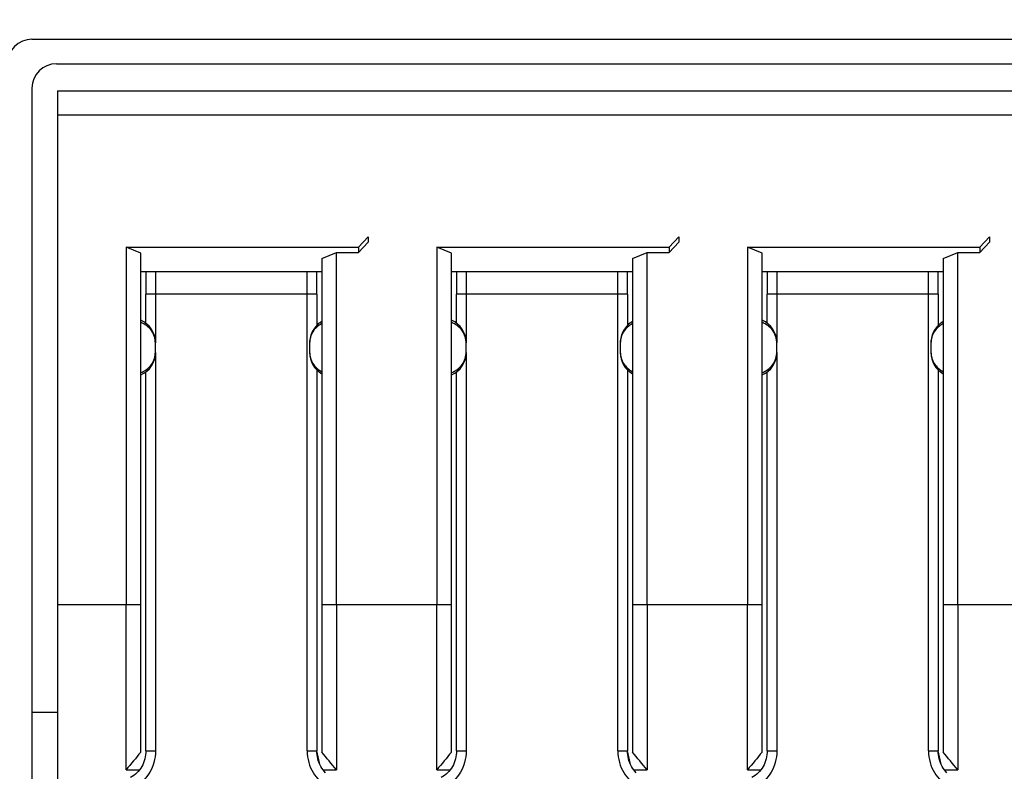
# Model space of a CAD drawing. Header units: millimetres. Extents: x 0 to 419, y 0 to 324.
# Tile 5 of 31: x 71 to 91, y 78 to 94. Entities that reach past the tile are written whole.
import ezdxf

# ---------------------------------------------------------------- set-up
doc = ezdxf.new("R2010")
doc.units = ezdxf.units.MM
doc.header["$LTSCALE"] = 1.5
doc.layers.add('DIMENSIONS', color=140, linetype='Continuous', lineweight=25)
doc.styles.add('SLDTEXTSTYLE0', font='TXT', dxfattribs={"width": 0.7})
doc.dimstyles.new('SLDDIMSTYLE0', dxfattribs={"dimtxt": 3.237012, "dimasz": 4.953, "dimexe": 0, "dimexo": 0.0625, "dimgap": 0.809253, "dimtad": 0, "dimtih": 1, "dimtoh": 1, "dimdec": 1, "dimrnd": 1e-09, "dimzin": 12, "dimdsep": 46, "dimtxsty": 'SLDTEXTSTYLE0', "dimsah": 1, "dimcen": 0.09, "dimadec": 0, "dimazin": 3, "dimtfac": 1, "dimtdec": 1, "dimtofl": 0, "dimtmove": 0, "dimatfit": 3, "dimfxl": 0, "dimfrac": 2, "dimtolj": 1, "dimtzin": 12, "dimarcsym": 0})

# ---------------------------------------------------------------- blocks, each defined once
blk = doc.blocks.new('_D_9')
at = {"layer": 'DIMENSIONS'}
for p, q in [((71.512, 200.351), (25.061, 200.351)), ((29.824, 200.351), (29.824, 147.185)), ((25.014, 141.316), (23.927, 141.316)), ((23.927, 141.316), (23.927, 136.171)), ((34.633, 141.316), (35.72, 141.316)), ((35.72, 141.316), (35.72, 136.171)), ((23.927, 136.171), (25.014, 136.171)), ((35.72, 136.171), (34.633, 136.171)), ((29.824, 67.403), (29.824, 135.447)), ((75.542, 67.403), (25.061, 67.403))]:
    blk.add_line(p, q, dxfattribs=at)
for points in [[(29.824, 200.351), (29.062, 195.398), (30.586, 195.398)], [(29.824, 67.403), (30.586, 72.356), (29.062, 72.356)]]:
    blk.add_solid(points, dxfattribs=at)
at = {"layer": 'DIMENSIONS', "char_height": 3.175, "attachment_point": 1, "style": 'SLDTEXTSTYLE0'}
for s, insert in [('132.9', (23.668, 146.133)), ('5.23', (25.014, 140.264))]:
    blk.add_mtext(s, dxfattribs=dict(at, insert=insert))

msp = doc.modelspace()

# ---------------------------------------------------------------- linework, layer by layer
for p, q in [((71.247, 93.303), (99.047, 93.303)), ((71.747, 92.803), (98.322, 92.803)), ((71.247, 92.303), (71.247, 80.487)), ((71.772, 92.253), (98.572, 92.253)), ((71.772, 92.253), (71.772, 91.753)), ((71.772, 91.753), (71.772, 81.753)), ((98.572, 91.753), (71.772, 91.753)), ((77.922, 89.053), (78.122, 89.269)), ((77.922, 88.945), (78.122, 89.161)), ((78.122, 89.269), (78.122, 89.161)), ((84.272, 89.053), (84.472, 89.269)), ((84.272, 88.945), (84.472, 89.161)), ((84.472, 89.269), (84.472, 89.161)), ((90.622, 89.053), (90.822, 89.269)), ((90.622, 88.945), (90.822, 89.161)), ((90.822, 89.269), (90.822, 89.161)), ((73.172, 89.053), (77.922, 89.053)), ((73.172, 89.053), (73.172, 81.753)), ((73.472, 88.932), (73.172, 89.053)), ((77.922, 89.053), (77.922, 88.945)), ((79.522, 89.053), (84.272, 89.053)), ((79.522, 89.053), (79.522, 81.753)), ((79.822, 88.932), (79.522, 89.053)), ((84.272, 89.053), (84.272, 88.945)), ((85.872, 89.053), (90.622, 89.053)), ((85.872, 89.053), (85.872, 81.753)), ((86.172, 88.932), (85.872, 89.053)), ((90.622, 89.053), (90.622, 88.945)), ((73.472, 81.753), (73.472, 88.932)), ((77.172, 88.824), (77.472, 88.945)), ((77.172, 88.824), (77.172, 81.753)), ((77.472, 81.753), (77.472, 88.945)), ((77.472, 88.945), (77.922, 88.945)), ((79.822, 81.753), (79.822, 88.932)), ((83.522, 88.824), (83.822, 88.945)), ((83.522, 88.824), (83.522, 81.753)), ((83.822, 81.753), (83.822, 88.945)), ((83.822, 88.945), (84.272, 88.945)), ((86.172, 81.753), (86.172, 88.932)), ((89.872, 88.824), (90.172, 88.945)), ((89.872, 88.824), (89.872, 81.753)), ((90.172, 81.753), (90.172, 88.945)), ((90.172, 88.945), (90.622, 88.945)), ((77.172, 88.554), (73.472, 88.554)), ((73.572, 88.554), (73.572, 88.098)), ((73.772, 88.554), (73.772, 88.098)), ((76.872, 88.098), (76.872, 88.554)), ((77.072, 88.098), (77.072, 88.554)), ((83.522, 88.554), (79.822, 88.554)), ((79.922, 88.554), (79.922, 88.098)), ((80.122, 88.554), (80.122, 88.098)), ((83.222, 88.098), (83.222, 88.554)), ((83.422, 88.098), (83.422, 88.554)), ((89.872, 88.554), (86.172, 88.554)), ((86.272, 88.554), (86.272, 88.098)), ((86.472, 88.554), (86.472, 88.098)), ((89.572, 88.098), (89.572, 88.554)), ((89.772, 88.098), (89.772, 88.554)), ((73.572, 87.503), (73.572, 88.098)), ((73.772, 88.098), (73.572, 88.098)), ((76.872, 88.098), (73.772, 88.098)), ((73.772, 88.098), (73.772, 87.103)), ((76.872, 78.765), (76.872, 88.098)), ((77.072, 88.098), (76.872, 88.098)), ((77.072, 88.098), (77.072, 87.46)), ((80.122, 88.098), (79.922, 88.098)), ((79.922, 87.503), (79.922, 88.098)), ((83.222, 88.098), (80.122, 88.098)), ((80.122, 88.098), (80.122, 87.103)), ((83.222, 78.765), (83.222, 88.098)), ((83.422, 88.098), (83.222, 88.098)), ((83.422, 88.098), (83.422, 87.46)), ((86.272, 87.503), (86.272, 88.098)), ((86.472, 88.098), (86.272, 88.098)), ((89.572, 88.098), (86.472, 88.098)), ((86.472, 88.098), (86.472, 87.103)), ((89.572, 78.765), (89.572, 88.098)), ((89.772, 88.098), (89.572, 88.098)), ((89.772, 88.098), (89.772, 87.46)), ((73.772, 86.903), (73.772, 87.103)), ((76.922, 87.103), (76.922, 86.903)), ((80.122, 86.903), (80.122, 87.103)), ((83.272, 87.103), (83.272, 86.903)), ((86.472, 86.903), (86.472, 87.103)), ((89.622, 87.103), (89.622, 86.903)), ((73.772, 86.903), (73.772, 78.765)), ((80.122, 86.903), (80.122, 78.765)), ((86.472, 86.903), (86.472, 78.765)), ((77.072, 86.546), (77.072, 78.765)), ((83.422, 86.546), (83.422, 78.765)), ((89.772, 86.546), (89.772, 78.765)), ((73.572, 78.765), (73.572, 86.503)), ((79.922, 78.765), (79.922, 86.503)), ((86.272, 78.765), (86.272, 86.503)), ((71.772, 81.753), (73.172, 81.753)), ((71.772, 81.753), (71.772, 77.753)), ((73.172, 81.753), (73.472, 81.753)), ((73.172, 78.376), (73.172, 81.753)), ((73.472, 78.737), (73.472, 81.753)), ((77.172, 81.753), (77.172, 78.737)), ((77.172, 81.753), (77.472, 81.753)), ((77.472, 81.753), (79.522, 81.753)), ((77.472, 81.753), (77.472, 78.376)), ((79.522, 81.753), (79.822, 81.753)), ((79.522, 78.376), (79.522, 81.753)), ((79.822, 78.737), (79.822, 81.753)), ((83.522, 81.753), (83.822, 81.753)), ((83.522, 81.753), (83.522, 78.737)), ((83.822, 81.753), (85.872, 81.753)), ((83.822, 81.753), (83.822, 78.376)), ((85.872, 78.376), (85.872, 81.753)), ((85.872, 81.753), (86.172, 81.753)), ((86.172, 78.737), (86.172, 81.753)), ((89.872, 81.753), (89.872, 78.737)), ((89.872, 81.753), (90.172, 81.753)), ((90.172, 81.753), (92.222, 81.753)), ((90.172, 81.753), (90.172, 78.376)), ((71.247, 80.487), (71.247, 74.203)), ((71.247, 79.553), (71.772, 79.553)), ((73.572, 78.765), (73.772, 78.765)), ((77.122, 78.518), (77.072, 78.765)), ((79.922, 78.765), (80.122, 78.765)), ((83.472, 78.518), (83.422, 78.765)), ((86.272, 78.765), (86.472, 78.765)), ((89.822, 78.518), (89.772, 78.765)), ((73.172, 78.376), (73.441, 78.376)), ((77.192, 78.376), (77.472, 78.376)), ((79.522, 78.376), (79.791, 78.376)), ((83.542, 78.376), (83.822, 78.376)), ((85.872, 78.376), (86.141, 78.376)), ((89.892, 78.376), (90.172, 78.376))]:
    msp.add_line(p, q)
at = {"flags": 128}
for points in [[(76.872, 78.765), (76.911, 78.765), (76.948, 78.765), (76.983, 78.765), (77.013, 78.765), (77.038, 78.765), (77.056, 78.765), (77.068, 78.765), (77.072, 78.765)], [(83.222, 78.765), (83.261, 78.765), (83.298, 78.765), (83.333, 78.765), (83.363, 78.765), (83.388, 78.765), (83.406, 78.765), (83.418, 78.765), (83.422, 78.765)], [(89.572, 78.765), (89.611, 78.765), (89.648, 78.765), (89.683, 78.765), (89.713, 78.765), (89.738, 78.765), (89.756, 78.765), (89.768, 78.765), (89.772, 78.765)]]:
    msp.add_lwpolyline(points, dxfattribs=at)
for centre, start, end in [((71.247, 92.803), 90, 180), ((71.747, 92.303), 90, 180), ((73.272, 87.103), 0.0016, 66.4212), ((79.622, 87.103), 0.0017, 66.4213), ((85.972, 87.103), 0.0017, 66.4213), ((73.272, 86.903), 293.5789, 359.9992), ((77.422, 86.903), 180.0017, 239.9996), ((79.622, 86.903), 293.5789, 359.9991), ((83.772, 86.903), 180.0017, 239.9996), ((85.972, 86.903), 293.5789, 359.9991), ((90.122, 86.903), 180.0017, 239.9996)]:
    msp.add_arc(centre, 0.5, start, end)
for points, knots in [([(73.772, 87.095), (73.768, 87.139), (73.76, 87.229), (73.694, 87.353), (73.597, 87.457), (73.511, 87.5), (73.469, 87.52)], [0, 0, 0, 0, 0.2448, 0.500252, 0.75557, 1, 1, 1, 1]), ([(77.172, 87.536), (77.099, 87.494), (77.033, 87.43), (76.944, 87.276), (76.922, 87.186), (76.922, 87.103)], [0, 0, 0, 0, 0.5, 0.5, 1, 1, 1, 1]), ([(77.172, 87.495), (77.136, 87.473), (77.064, 87.427), (76.984, 87.329), (76.931, 87.216), (76.925, 87.135), (76.922, 87.095)], [0, 0, 0, 0, 0.245667, 0.5, 0.754333, 1, 1, 1, 1]), ([(80.122, 87.095), (80.118, 87.139), (80.11, 87.229), (80.044, 87.353), (79.947, 87.457), (79.861, 87.499), (79.819, 87.52)], [0, 0, 0, 0, 0.2447995, 0.5002519, 0.7555701, 1, 1, 1, 1]), ([(83.522, 87.536), (83.449, 87.494), (83.383, 87.43), (83.294, 87.276), (83.272, 87.186), (83.272, 87.103)], [0, 0, 0, 0, 0.5, 0.5, 1, 1, 1, 1]), ([(83.522, 87.495), (83.486, 87.473), (83.414, 87.427), (83.334, 87.329), (83.281, 87.216), (83.275, 87.135), (83.272, 87.095)], [0, 0, 0, 0, 0.245667, 0.5, 0.754333, 1, 1, 1, 1]), ([(86.472, 87.095), (86.468, 87.139), (86.46, 87.229), (86.394, 87.353), (86.297, 87.457), (86.211, 87.499), (86.169, 87.52)], [0, 0, 0, 0, 0.2448, 0.500252, 0.75557, 1, 1, 1, 1]), ([(89.872, 87.536), (89.799, 87.494), (89.733, 87.43), (89.644, 87.276), (89.622, 87.186), (89.622, 87.103)], [0, 0, 0, 0, 0.5, 0.5, 1, 1, 1, 1]), ([(89.872, 87.495), (89.836, 87.473), (89.764, 87.427), (89.684, 87.329), (89.631, 87.216), (89.625, 87.135), (89.622, 87.095)], [0, 0, 0, 0, 0.245667, 0.5, 0.754333, 1, 1, 1, 1]), ([(73.469, 86.489), (73.511, 86.509), (73.597, 86.551), (73.694, 86.655), (73.76, 86.778), (73.768, 86.867), (73.772, 86.911)], [0, 0, 0, 0, 0.24443, 0.499748, 0.7552, 1, 1, 1, 1]), ([(76.922, 86.911), (76.925, 86.871), (76.931, 86.791), (76.984, 86.678), (77.064, 86.579), (77.136, 86.533), (77.172, 86.511)], [0, 0, 0, 0, 0.245667, 0.5, 0.754333, 1, 1, 1, 1]), ([(79.819, 86.489), (79.861, 86.509), (79.947, 86.551), (80.044, 86.655), (80.11, 86.778), (80.118, 86.867), (80.122, 86.911)], [0, 0, 0, 0, 0.24443, 0.499748, 0.7552, 1, 1, 1, 1]), ([(83.272, 86.911), (83.275, 86.871), (83.281, 86.791), (83.334, 86.678), (83.414, 86.579), (83.486, 86.533), (83.522, 86.511)], [0, 0, 0, 0, 0.245667, 0.5, 0.754333, 1, 1, 1, 1]), ([(86.169, 86.489), (86.211, 86.509), (86.297, 86.551), (86.394, 86.655), (86.46, 86.778), (86.468, 86.867), (86.472, 86.911)], [0, 0, 0, 0, 0.24443, 0.499748, 0.7552, 1, 1, 1, 1]), ([(89.622, 86.911), (89.625, 86.871), (89.631, 86.791), (89.684, 86.678), (89.764, 86.579), (89.836, 86.533), (89.872, 86.511)], [0, 0, 0, 0, 0.245667, 0.5, 0.754333, 1, 1, 1, 1]), ([(73.576, 78.769), (73.572, 78.711), (73.562, 78.598), (73.497, 78.44), (73.4, 78.303), (73.308, 78.246), (73.263, 78.217)], [0, 0, 0, 0, 0.258847, 0.513589, 0.761359, 1, 1, 1, 1]), ([(73.772, 78.765), (73.772, 78.595), (73.725, 78.446), (73.621, 78.268), (73.577, 78.211), (73.474, 78.111), (73.418, 78.072), (73.356, 78.04)], [0, 0, 0, 0, 0.5, 0.5, 0.75, 0.75, 1, 1, 1, 1]), ([(76.872, 78.765), (76.873, 78.597), (76.916, 78.445), (77.069, 78.193), (77.178, 78.094), (77.287, 78.04)], [0, 0, 0, 0, 0.5, 0.5, 1, 1, 1, 1]), ([(77.249, 78.313), (77.214, 78.355), (77.143, 78.44), (77.081, 78.599), (77.071, 78.712), (77.067, 78.769)], [0, 0, 0, 0, 0.324123, 0.65939, 1, 1, 1, 1]), ([(79.926, 78.769), (79.922, 78.711), (79.912, 78.598), (79.847, 78.44), (79.75, 78.303), (79.658, 78.246), (79.613, 78.217)], [0, 0, 0, 0, 0.258847, 0.513589, 0.761359, 1, 1, 1, 1]), ([(80.122, 78.765), (80.122, 78.595), (80.075, 78.446), (79.971, 78.268), (79.927, 78.211), (79.824, 78.111), (79.768, 78.072), (79.706, 78.04)], [0, 0, 0, 0, 0.5, 0.5, 0.75, 0.75, 1, 1, 1, 1]), ([(83.222, 78.765), (83.223, 78.597), (83.266, 78.445), (83.419, 78.193), (83.528, 78.094), (83.637, 78.04)], [0, 0, 0, 0, 0.5, 0.5, 1, 1, 1, 1]), ([(83.599, 78.313), (83.564, 78.355), (83.493, 78.44), (83.431, 78.599), (83.421, 78.712), (83.417, 78.769)], [0, 0, 0, 0, 0.324123, 0.65939, 1, 1, 1, 1]), ([(86.276, 78.769), (86.272, 78.711), (86.262, 78.598), (86.197, 78.44), (86.1, 78.303), (86.008, 78.246), (85.963, 78.217)], [0, 0, 0, 0, 0.258847, 0.513589, 0.761359, 1, 1, 1, 1]), ([(86.472, 78.765), (86.472, 78.595), (86.425, 78.446), (86.321, 78.268), (86.277, 78.211), (86.174, 78.111), (86.118, 78.072), (86.056, 78.04)], [0, 0, 0, 0, 0.5, 0.5, 0.75, 0.75, 1, 1, 1, 1]), ([(89.572, 78.765), (89.573, 78.597), (89.616, 78.445), (89.769, 78.193), (89.878, 78.094), (89.987, 78.04)], [0, 0, 0, 0, 0.5, 0.5, 1, 1, 1, 1]), ([(89.949, 78.313), (89.914, 78.355), (89.843, 78.44), (89.781, 78.599), (89.771, 78.712), (89.767, 78.769)], [0, 0, 0, 0, 0.324123, 0.65939, 1, 1, 1, 1])]:
    msp.add_open_spline(points, degree=3, knots=knots)
for points in [[(73.472, 78.737), (73.373, 78.616), (73.273, 78.495), (73.172, 78.376)], [(77.472, 78.376), (77.371, 78.495), (77.27, 78.616), (77.172, 78.737)], [(79.822, 78.737), (79.723, 78.616), (79.623, 78.495), (79.522, 78.376)], [(83.822, 78.376), (83.721, 78.495), (83.62, 78.616), (83.522, 78.737)], [(86.172, 78.737), (86.073, 78.616), (85.973, 78.495), (85.872, 78.376)], [(90.172, 78.376), (90.071, 78.495), (89.97, 78.616), (89.872, 78.737)]]:
    msp.add_open_spline(points, degree=3)

# ---------------------------------------------------------------- dimensions: what is measured, and where the dimension line sits
at = {"layer": 'DIMENSIONS'}
dim = msp.add_linear_dim(base=(29.824, 67.403), p1=(73.417, 200.351), p2=(77.447, 67.403), angle=90, dimstyle='SLDDIMSTYLE0', dxfattribs=at)
dim.commit()
dim.dimension.update_dxf_attribs({"geometry": '_D_9', "text_midpoint": (29.824, 141.316), "dimtype": 160})

doc.saveas('drawing.dxf')
